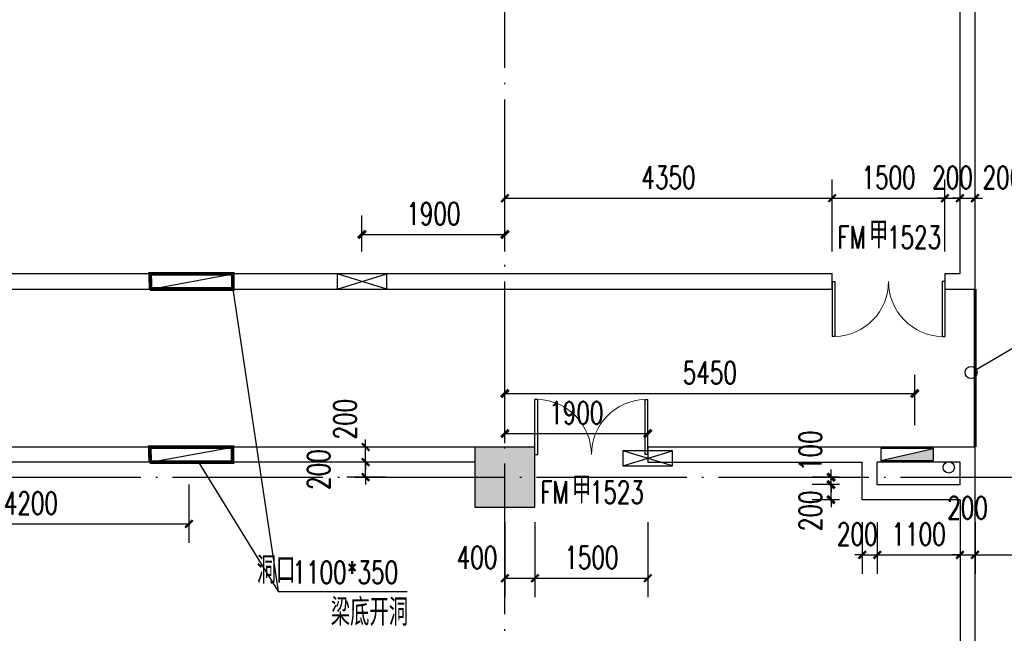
# Model space of a CAD drawing. Extents: x 797781 to 1255204, y 21234 to 1024248.
# Tile 246 of 256: x 915258 to 928347, y 276447 to 284600. Entities that reach past the tile are written whole.
import ezdxf

# ---------------------------------------------------------------- set-up
doc = ezdxf.new("R2010")
doc.units = 0
doc.header["$LTSCALE"] = 1000
doc.header["$MEASUREMENT"] = 0
doc.linetypes.add('( Hidden )', pattern=[0.375, 0.25, -0.125])
doc.linetypes.add('230303生产综合楼-平面图_t8$0$DOTE', pattern=[2.42, 2, -0.2, 0.02, -0.2])
for name, color, linetype in [('00泄压阀', 2, 'Continuous'), ('230303生产综合楼-平面图_t8$0$COLUMN', 40, 'Continuous'), ('230303生产综合楼-平面图_t8$0$DIM_IDEN', 3, 'Continuous'), ('230303生产综合楼-平面图_t8$0$DIM_LEAD', 3, 'Continuous'), ('230303生产综合楼-平面图_t8$0$DOOR_FIRE', 4, 'Continuous'), ('230303生产综合楼-平面图_t8$0$DOOR_FIRE_TEXT', 7, 'Continuous'), ('230303生产综合楼-平面图_t8$0$DOTE', 1, '230303生产综合楼-平面图_t8$0$DOTE'), ('230303生产综合楼-平面图_t8$0$PUB_DIM', 3, 'Continuous'), ('230303生产综合楼-平面图_t8$0$PUB_TEXT', 7, 'Continuous'), ('230303生产综合楼-平面图_t8$0$WALL', 40, 'Continuous'), ('230303生产综合楼-平面图_t8$0$条件', 7, 'Continuous'), ('230303生产综合楼-平面图_t8$0$通风', 7, 'Continuous'), ('A泄压阀', 2, 'Continuous'), ('EQUIP_消火栓', 7, 'Continuous'), ('PUB_DIM', 3, 'Continuous'), ('PUB_HATCH', 8, 'Continuous'), ('VPIPE-消防', 1, 'Continuous'), ('防排烟', 7, 'Continuous')]:
    doc.layers.add(name, color=color, linetype=linetype)
doc.styles.add('230303生产综合楼-平面图_t8$0$_TCH_DIM', font='SIMPLEX', dxfattribs={"bigfont": 'GBCBIG'})
doc.styles.add('230303生产综合楼-平面图_T8$0$_TCH_DIM_T3', font='SIMPLEX', dxfattribs={"width": 0.705882, "bigfont": 'GBCBIG'})
doc.styles.add('230303生产综合楼-平面图_t8$0$_TCH_WINDOW', font='SIMPLEX', dxfattribs={"height": 3.5, "bigfont": 'GBCBIG'})
doc.styles.add('_TCH_DIM_T3', font='SIMPLEX', dxfattribs={"width": 0.705882, "bigfont": 'GBCBIG'})
doc.dimstyles.new('230303生产综合楼-平面图_T8$0$_TCH_ARCH&&100', dxfattribs={"dimtxt": 297.5, "dimasz": 100, "dimexe": 250, "dimexo": 300, "dimgap": 126.25, "dimtad": 1, "dimdec": 0, "dimzin": 0, "dimdsep": 46, "dimtxsty": '230303生产综合楼-平面图_T8$0$_TCH_DIM_T3', "dimblk": '230303生产综合楼-平面图_t8$0$_ArchTick', "dimcen": 0.09, "dimclrt": 7, "dimazin": 2, "dimtfac": 1, "dimtdec": 0, "dimtix": 1, "dimtmove": 2, "dimatfit": 3, "dimfxl": 1, "dimtolj": 1, "dimtzin": 0, "dimarcsym": 0})
doc.dimstyles.new('_TCH_ARCH&&100', dxfattribs={"dimtxt": 297.5, "dimasz": 100, "dimexe": 250, "dimexo": 300, "dimgap": 126.25, "dimtad": 1, "dimdec": 0, "dimzin": 0, "dimdsep": 46, "dimtxsty": '_TCH_DIM_T3', "dimblk": 'ARCHTICK', "dimcen": 0.09, "dimclrt": 7, "dimazin": 2, "dimtfac": 1, "dimtdec": 0, "dimtix": 1, "dimtmove": 2, "dimatfit": 3, "dimfxl": 1, "dimtolj": 1, "dimtzin": 0, "dimarcsym": 0})

# ---------------------------------------------------------------- blocks, each defined once
blk = doc.blocks.new('A$C364970EA')
at = {"layer": '00泄压阀', "color": 2}
for p, q in [((-659.5, 0), (0, 200)), ((0, 0), (-659.5, 200))]:
    blk.add_line(p, q, dxfattribs=at)
blk.add_lwpolyline([(-659.5, 0), (0, 0), (0, 200), (-659.5, 200)], close=True, dxfattribs=at)
blk = doc.blocks.new('泄压阀')
at = {"layer": 'A泄压阀', "color": 2, "rotation": 180}
blk.add_blockref('A$C364970EA', (-320, 100), dxfattribs=at)
blk = doc.blocks.new('_ArchTick')
at = {"color": 0, "linetype": 'ByBlock', "const_width": 0.4}
blk.add_lwpolyline([(-0.5, -0.5), (0.5, 0.5)], dxfattribs=at)
blk = doc.blocks.new('*D6569')
at = {"layer": 'Defpoints', "color": 0, "transparency": 16777216}
for p in [(1089763, 283796), (1087862, 283271), (1089763, 283271)]:
    blk.add_point(p, dxfattribs=at)
at = {"layer": 'PUB_DIM', "color": 0, "lineweight": -2, "transparency": 16777216}
for p, q in [((1087862, 283571), (1087862, 284046)), ((1089763, 283571), (1089763, 284046)), ((1087862, 283796), (1089763, 283796))]:
    blk.add_line(p, q, dxfattribs=at)
at = {"layer": 'PUB_DIM', "color": 0, "lineweight": -2, "transparency": 16777216, "xscale": 100, "yscale": 100, "zscale": 100, "rotation": 180}
blk.add_blockref('_ArchTick', (1087862, 283796), dxfattribs=at)
at = {"layer": 'PUB_DIM', "color": 0, "lineweight": -2, "transparency": 16777216, "xscale": 100, "yscale": 100, "zscale": 100}
blk.add_blockref('_ArchTick', (1089763, 283796), dxfattribs=at)
at = {"layer": 'PUB_DIM', "color": 7, "transparency": 16777216, "insert": (1088812, 284071), "char_height": 297.5, "attachment_point": 5, "style": '_TCH_DIM_T3'}
blk.add_mtext('\\A1;1900', dxfattribs=at)
blk = doc.blocks.new('*D6570')
at = {"layer": 'Defpoints', "color": 0, "transparency": 16777216}
for p in [(1091662, 281150), (1089763, 280721), (1091662, 280721)]:
    blk.add_point(p, dxfattribs=at)
at = {"layer": 'PUB_DIM', "color": 0, "lineweight": -2, "transparency": 16777216}
for p, q in [((1089763, 281021), (1089763, 281400)), ((1091662, 281021), (1091662, 281400)), ((1089763, 281150), (1091662, 281150))]:
    blk.add_line(p, q, dxfattribs=at)
at = {"layer": 'PUB_DIM', "color": 0, "lineweight": -2, "transparency": 16777216, "xscale": 100, "yscale": 100, "zscale": 100, "rotation": 180}
blk.add_blockref('_ArchTick', (1089763, 281150), dxfattribs=at)
at = {"layer": 'PUB_DIM', "color": 0, "lineweight": -2, "transparency": 16777216, "xscale": 100, "yscale": 100, "zscale": 100}
blk.add_blockref('_ArchTick', (1091662, 281150), dxfattribs=at)
at = {"layer": 'PUB_DIM', "color": 7, "transparency": 16777216, "insert": (1090712, 281425), "char_height": 297.5, "attachment_point": 5, "style": '_TCH_DIM_T3'}
blk.add_mtext('\\A1;1900', dxfattribs=at)
blk = doc.blocks.new('230303生产综合楼-平面图_t8$0$_ArchTick')
at = {"color": 0, "linetype": 'ByBlock', "const_width": 0.3}
blk.add_lwpolyline([(-0.5, -0.5), (0.5, 0.5)], dxfattribs=at)
blk = doc.blocks.new('*D6444')
at = {"layer": '230303生产综合楼-平面图_t8$0$PUB_DIM', "color": 0, "lineweight": -2, "transparency": 16777216}
for p, q in [((522463, 80244), (522463, 79473)), ((526662, 80244), (526662, 79473)), ((522463, 79723), (526662, 79723))]:
    blk.add_line(p, q, dxfattribs=at)
at = {"layer": 'Defpoints', "color": 0, "transparency": 16777216}
for p in [(522463, 80544), (526662, 80544), (526662, 79723)]:
    blk.add_point(p, dxfattribs=at)
at = {"layer": '230303生产综合楼-平面图_t8$0$PUB_DIM', "color": 0, "lineweight": -2, "transparency": 16777216, "xscale": 100, "yscale": 100, "zscale": 100, "rotation": 180}
blk.add_blockref('230303生产综合楼-平面图_t8$0$_ArchTick', (522463, 79723), dxfattribs=at)
at = {"layer": '230303生产综合楼-平面图_t8$0$PUB_DIM', "color": 0, "lineweight": -2, "transparency": 16777216, "xscale": 100, "yscale": 100, "zscale": 100}
blk.add_blockref('230303生产综合楼-平面图_t8$0$_ArchTick', (526662, 79723), dxfattribs=at)
at = {"layer": '230303生产综合楼-平面图_t8$0$PUB_DIM', "color": 7, "transparency": 16777216, "insert": (524562, 79998), "char_height": 297.5, "attachment_point": 5, "style": '230303生产综合楼-平面图_T8$0$_TCH_DIM_T3'}
blk.add_mtext('\\A1;4200', dxfattribs=at)
blk = doc.blocks.new('*D6311')
at = {"layer": 'Defpoints', "color": 0, "transparency": 16777216}
for p in [(1090157, 90786), (1084707, 90067), (1090157, 90067)]:
    blk.add_point(p, dxfattribs=at)
at = {"layer": 'PUB_DIM', "color": 0, "lineweight": -2, "transparency": 16777216}
for p, q in [((1084707, 90367), (1084707, 91036)), ((1090157, 90367), (1090157, 91036)), ((1084707, 90786), (1090157, 90786))]:
    blk.add_line(p, q, dxfattribs=at)
at = {"layer": 'PUB_DIM', "color": 0, "lineweight": -2, "transparency": 16777216, "xscale": 100, "yscale": 100, "zscale": 100, "rotation": 180}
blk.add_blockref('_ArchTick', (1084707, 90786), dxfattribs=at)
at = {"layer": 'PUB_DIM', "color": 0, "lineweight": -2, "transparency": 16777216, "xscale": 100, "yscale": 100, "zscale": 100}
blk.add_blockref('_ArchTick', (1090157, 90786), dxfattribs=at)
at = {"layer": 'PUB_DIM', "color": 7, "transparency": 16777216, "insert": (1087432, 91061), "char_height": 297.5, "attachment_point": 5, "style": '_TCH_DIM_T3'}
blk.add_mtext('\\A1;5450', dxfattribs=at)
blk = doc.blocks.new('$TwtSys$00000434')
for p, q in [((-0.5, 0.5), (-0.5, -0.5)), ((-0.5, -0.5), (0.5, 0.5)), ((0.5, 0.5), (-0.5, 0.5)), ((0.5, -0.5), (0.5, 0.5)), ((-0.5, -0.5), (0.5, -0.5))]:
    blk.add_line(p, q)
blk.add_solid([(0.5, -0.5), (0.5, 0.5), (-0.5, -0.5)])
blk = doc.blocks.new('*D3003')
at = {"layer": 'Defpoints', "color": 0, "transparency": 16777216}
for p in [(926044, 278422), (926458, 278422), (926458, 278222)]:
    blk.add_point(p, dxfattribs=at)
at = {"layer": 'PUB_DIM', "color": 0, "lineweight": -2, "transparency": 16777216}
for p, q in [((926158, 278422), (925794, 278422)), ((926044, 278422), (926044, 278522)), ((926044, 278222), (926044, 278422)), ((926158, 278222), (925794, 278222)), ((926044, 278222), (926044, 278122))]:
    blk.add_line(p, q, dxfattribs=at)
at = {"layer": 'PUB_DIM', "color": 0, "lineweight": -2, "transparency": 16777216, "xscale": 100, "yscale": 100, "zscale": 100}
for p, rotation in [((926044, 278422), 270), ((926044, 278222), 90)]:
    blk.add_blockref('_ArchTick', p, dxfattribs=dict(at, rotation=rotation))
at = {"layer": 'PUB_DIM', "color": 7, "transparency": 16777216, "insert": (925769, 278074), "char_height": 297.5, "attachment_point": 5, "rotation": 90, "style": '_TCH_DIM_T3'}
blk.add_mtext('\\A1;200', dxfattribs=at)
blk = doc.blocks.new('*D3004')
at = {"layer": 'Defpoints', "color": 0, "transparency": 16777216}
for p in [(926044, 278522), (926458, 278522), (926458, 278422)]:
    blk.add_point(p, dxfattribs=at)
at = {"layer": 'PUB_DIM', "color": 0, "lineweight": -2, "transparency": 16777216}
for p, q in [((926044, 278522), (926044, 278622)), ((926158, 278522), (925794, 278522)), ((926158, 278422), (925794, 278422)), ((926044, 278422), (926044, 278522)), ((926044, 278422), (926044, 278322))]:
    blk.add_line(p, q, dxfattribs=at)
at = {"layer": 'PUB_DIM', "color": 0, "lineweight": -2, "transparency": 16777216, "xscale": 100, "yscale": 100, "zscale": 100}
for p, rotation in [((926044, 278522), 270), ((926044, 278422), 90)]:
    blk.add_blockref('_ArchTick', p, dxfattribs=dict(at, rotation=rotation))
at = {"layer": 'PUB_DIM', "color": 7, "transparency": 16777216, "insert": (925769, 278872), "char_height": 297.5, "attachment_point": 5, "rotation": 90, "style": '_TCH_DIM_T3'}
blk.add_mtext('\\A1;100', dxfattribs=at)
blk = doc.blocks.new('230303生产综合楼-平面图_t8$0$$DorLib2D$00000002')
for p, q in [((-0.5, 0), (-0.5, 0.4875)), ((-0.475, 0.4875), (-0.5, 0.4875)), ((-0.475, 0), (-0.475, 0.4875)), ((0.475, 0), (0.475, 0.4875)), ((0.475, 0.4875), (0.5, 0.4875)), ((0.5, 0), (0.5, 0.4875)), ((-0.5, 0), (-0.475, 0)), ((0.5, 0), (0.475, 0))]:
    blk.add_line(p, q)
at = {"lineweight": 13}
for centre, start, end in [((-0.4875, 0), 0, 88.53072), ((0.4875, 0), 91.46928, 180)]:
    blk.add_arc(centre, 0.4875, start, end, dxfattribs=at)
blk = doc.blocks.new('*D4468')
at = {"layer": '230303生产综合楼-平面图_t8$0$PUB_DIM', "color": 0, "lineweight": -2, "transparency": 16777216}
for p, q in [((926458, 277922), (926458, 277239)), ((926658, 277922), (926658, 277239)), ((926458, 277489), (926358, 277489)), ((926458, 277489), (926658, 277489)), ((926658, 277489), (926758, 277489))]:
    blk.add_line(p, q, dxfattribs=at)
at = {"layer": 'Defpoints', "color": 0, "transparency": 16777216}
for p in [(926458, 278222), (926658, 278222), (926658, 277489)]:
    blk.add_point(p, dxfattribs=at)
at = {"layer": '230303生产综合楼-平面图_t8$0$PUB_DIM', "color": 0, "lineweight": -2, "transparency": 16777216, "xscale": 100, "yscale": 100, "zscale": 100}
blk.add_blockref('230303生产综合楼-平面图_t8$0$_ArchTick', (926458, 277489), dxfattribs=at)
at = {"layer": '230303生产综合楼-平面图_t8$0$PUB_DIM', "color": 0, "lineweight": -2, "transparency": 16777216, "xscale": 100, "yscale": 100, "zscale": 100, "rotation": 180}
blk.add_blockref('230303生产综合楼-平面图_t8$0$_ArchTick', (926658, 277489), dxfattribs=at)
at = {"layer": '230303生产综合楼-平面图_t8$0$PUB_DIM', "color": 7, "transparency": 16777216, "insert": (926392, 277764), "char_height": 297.5, "attachment_point": 5, "style": '230303生产综合楼-平面图_T8$0$_TCH_DIM_T3'}
blk.add_mtext('\\A1;200', dxfattribs=at)
blk = doc.blocks.new('*D4469')
at = {"layer": '230303生产综合楼-平面图_t8$0$PUB_DIM', "color": 0, "lineweight": -2, "transparency": 16777216}
for p, q in [((926658, 277922), (926658, 277239)), ((927758, 277922), (927758, 277239)), ((926658, 277489), (927758, 277489))]:
    blk.add_line(p, q, dxfattribs=at)
at = {"layer": 'Defpoints', "color": 0, "transparency": 16777216}
for p in [(926658, 278222), (927758, 278222), (927758, 277489)]:
    blk.add_point(p, dxfattribs=at)
at = {"layer": '230303生产综合楼-平面图_t8$0$PUB_DIM', "color": 0, "lineweight": -2, "transparency": 16777216, "xscale": 100, "yscale": 100, "zscale": 100, "rotation": 180}
blk.add_blockref('230303生产综合楼-平面图_t8$0$_ArchTick', (926658, 277489), dxfattribs=at)
at = {"layer": '230303生产综合楼-平面图_t8$0$PUB_DIM', "color": 0, "lineweight": -2, "transparency": 16777216, "xscale": 100, "yscale": 100, "zscale": 100}
blk.add_blockref('230303生产综合楼-平面图_t8$0$_ArchTick', (927758, 277489), dxfattribs=at)
at = {"layer": '230303生产综合楼-平面图_t8$0$PUB_DIM', "color": 7, "transparency": 16777216, "insert": (927208, 277764), "char_height": 297.5, "attachment_point": 5, "style": '230303生产综合楼-平面图_T8$0$_TCH_DIM_T3'}
blk.add_mtext('\\A1;1100', dxfattribs=at)
blk = doc.blocks.new('*D4470')
at = {"layer": '230303生产综合楼-平面图_t8$0$PUB_DIM', "color": 0, "lineweight": -2, "transparency": 16777216}
for p, q in [((927758, 277922), (927758, 277239)), ((927958, 277922), (927958, 277239)), ((927758, 277489), (927658, 277489)), ((927758, 277489), (927958, 277489)), ((927958, 277489), (928058, 277489))]:
    blk.add_line(p, q, dxfattribs=at)
at = {"layer": 'Defpoints', "color": 0, "transparency": 16777216}
for p in [(927758, 278222), (927958, 278222), (927958, 277489)]:
    blk.add_point(p, dxfattribs=at)
at = {"layer": '230303生产综合楼-平面图_t8$0$PUB_DIM', "color": 0, "lineweight": -2, "transparency": 16777216, "xscale": 100, "yscale": 100, "zscale": 100}
blk.add_blockref('230303生产综合楼-平面图_t8$0$_ArchTick', (927758, 277489), dxfattribs=at)
at = {"layer": '230303生产综合楼-平面图_t8$0$PUB_DIM', "color": 0, "lineweight": -2, "transparency": 16777216, "xscale": 100, "yscale": 100, "zscale": 100, "rotation": 180}
blk.add_blockref('230303生产综合楼-平面图_t8$0$_ArchTick', (927958, 277489), dxfattribs=at)
at = {"layer": '230303生产综合楼-平面图_t8$0$PUB_DIM', "color": 7, "transparency": 16777216, "insert": (927858, 278114), "char_height": 297.5, "attachment_point": 5, "style": '230303生产综合楼-平面图_T8$0$_TCH_DIM_T3'}
blk.add_mtext('\\A1;200', dxfattribs=at)
blk = doc.blocks.new('*D4471')
at = {"layer": '230303生产综合楼-平面图_t8$0$PUB_DIM', "color": 0, "lineweight": -2, "transparency": 16777216}
for p, q in [((927958, 277922), (927958, 277239)), ((930108, 277922), (930108, 277239)), ((927958, 277489), (930108, 277489))]:
    blk.add_line(p, q, dxfattribs=at)
at = {"layer": 'Defpoints', "color": 0, "transparency": 16777216}
for p in [(927958, 278222), (930108, 278222), (930108, 277489)]:
    blk.add_point(p, dxfattribs=at)
at = {"layer": '230303生产综合楼-平面图_t8$0$PUB_DIM', "color": 0, "lineweight": -2, "transparency": 16777216, "xscale": 100, "yscale": 100, "zscale": 100, "rotation": 180}
blk.add_blockref('230303生产综合楼-平面图_t8$0$_ArchTick', (927958, 277489), dxfattribs=at)
at = {"layer": '230303生产综合楼-平面图_t8$0$PUB_DIM', "color": 0, "lineweight": -2, "transparency": 16777216, "xscale": 100, "yscale": 100, "zscale": 100}
blk.add_blockref('230303生产综合楼-平面图_t8$0$_ArchTick', (930108, 277489), dxfattribs=at)
at = {"layer": '230303生产综合楼-平面图_t8$0$PUB_DIM', "color": 7, "transparency": 16777216, "insert": (929033, 277764), "char_height": 297.5, "attachment_point": 5, "style": '230303生产综合楼-平面图_T8$0$_TCH_DIM_T3'}
blk.add_mtext('\\A1;2150', dxfattribs=at)
blk = doc.blocks.new('*D5161')
at = {"layer": '230303生产综合楼-平面图_t8$0$PUB_DIM', "color": 0, "lineweight": -2, "transparency": 16777216}
for p, q in [((919857, 278722), (919857, 278822)), ((920130, 278722), (919607, 278722)), ((919857, 278522), (919857, 278722)), ((920130, 278522), (919607, 278522)), ((919857, 278522), (919857, 278422))]:
    blk.add_line(p, q, dxfattribs=at)
at = {"layer": 'Defpoints', "color": 0, "transparency": 16777216}
for p in [(919857, 278722), (920430, 278722), (920430, 278522)]:
    blk.add_point(p, dxfattribs=at)
at = {"layer": '230303生产综合楼-平面图_t8$0$PUB_DIM', "color": 0, "lineweight": -2, "transparency": 16777216, "xscale": 100, "yscale": 100, "zscale": 100}
for p, rotation in [((919857, 278722), 270), ((919857, 278522), 90)]:
    blk.add_blockref('230303生产综合楼-平面图_t8$0$_ArchTick', p, dxfattribs=dict(at, rotation=rotation))
at = {"layer": '230303生产综合楼-平面图_t8$0$PUB_DIM', "color": 7, "transparency": 16777216, "insert": (919232, 278622), "char_height": 297.5, "attachment_point": 5, "rotation": 90, "style": '230303生产综合楼-平面图_T8$0$_TCH_DIM_T3'}
blk.add_mtext('\\A1;200', dxfattribs=at)
blk = doc.blocks.new('*D5162')
at = {"layer": '230303生产综合楼-平面图_t8$0$PUB_DIM', "color": 0, "lineweight": -2, "transparency": 16777216}
for p, q in [((919857, 278922), (919857, 279022)), ((920130, 278922), (919607, 278922)), ((919857, 278722), (919857, 278922)), ((920130, 278722), (919607, 278722)), ((919857, 278722), (919857, 278622))]:
    blk.add_line(p, q, dxfattribs=at)
at = {"layer": 'Defpoints', "color": 0, "transparency": 16777216}
for p in [(919857, 278922), (920430, 278922), (920430, 278722)]:
    blk.add_point(p, dxfattribs=at)
at = {"layer": '230303生产综合楼-平面图_t8$0$PUB_DIM', "color": 0, "lineweight": -2, "transparency": 16777216, "xscale": 100, "yscale": 100, "zscale": 100}
for p, rotation in [((919857, 278922), 270), ((919857, 278722), 90)]:
    blk.add_blockref('230303生产综合楼-平面图_t8$0$_ArchTick', p, dxfattribs=dict(at, rotation=rotation))
at = {"layer": '230303生产综合楼-平面图_t8$0$PUB_DIM', "color": 7, "transparency": 16777216, "insert": (919582, 279292), "char_height": 297.5, "attachment_point": 5, "rotation": 90, "style": '230303生产综合楼-平面图_T8$0$_TCH_DIM_T3'}
blk.add_mtext('\\A1;200', dxfattribs=at)
blk = doc.blocks.new('*D5235')
at = {"layer": '230303生产综合楼-平面图_t8$0$PUB_DIM', "color": 0, "lineweight": -2, "transparency": 16777216}
for p, q in [((921708, 281522), (921708, 282478)), ((926058, 281522), (926058, 282478)), ((921708, 282228), (926058, 282228))]:
    blk.add_line(p, q, dxfattribs=at)
at = {"layer": 'Defpoints', "color": 0, "transparency": 16777216}
for p in [(926058, 282228), (921708, 281222), (926058, 281222)]:
    blk.add_point(p, dxfattribs=at)
at = {"layer": '230303生产综合楼-平面图_t8$0$PUB_DIM', "color": 0, "lineweight": -2, "transparency": 16777216, "xscale": 100, "yscale": 100, "zscale": 100, "rotation": 180}
blk.add_blockref('230303生产综合楼-平面图_t8$0$_ArchTick', (921708, 282228), dxfattribs=at)
at = {"layer": '230303生产综合楼-平面图_t8$0$PUB_DIM', "color": 0, "lineweight": -2, "transparency": 16777216, "xscale": 100, "yscale": 100, "zscale": 100}
blk.add_blockref('230303生产综合楼-平面图_t8$0$_ArchTick', (926058, 282228), dxfattribs=at)
at = {"layer": '230303生产综合楼-平面图_t8$0$PUB_DIM', "color": 7, "transparency": 16777216, "insert": (923883, 282503), "char_height": 297.5, "attachment_point": 5, "style": '230303生产综合楼-平面图_T8$0$_TCH_DIM_T3'}
blk.add_mtext('\\A1;4350', dxfattribs=at)
blk = doc.blocks.new('*D5236')
at = {"layer": '230303生产综合楼-平面图_t8$0$PUB_DIM', "color": 0, "lineweight": -2, "transparency": 16777216}
for p, q in [((926058, 281522), (926058, 282478)), ((927558, 281522), (927558, 282478)), ((926058, 282228), (927558, 282228))]:
    blk.add_line(p, q, dxfattribs=at)
at = {"layer": 'Defpoints', "color": 0, "transparency": 16777216}
for p in [(927558, 282228), (926058, 281222), (927558, 281222)]:
    blk.add_point(p, dxfattribs=at)
at = {"layer": '230303生产综合楼-平面图_t8$0$PUB_DIM', "color": 0, "lineweight": -2, "transparency": 16777216, "xscale": 100, "yscale": 100, "zscale": 100, "rotation": 180}
blk.add_blockref('230303生产综合楼-平面图_t8$0$_ArchTick', (926058, 282228), dxfattribs=at)
at = {"layer": '230303生产综合楼-平面图_t8$0$PUB_DIM', "color": 0, "lineweight": -2, "transparency": 16777216, "xscale": 100, "yscale": 100, "zscale": 100}
blk.add_blockref('230303生产综合楼-平面图_t8$0$_ArchTick', (927558, 282228), dxfattribs=at)
at = {"layer": '230303生产综合楼-平面图_t8$0$PUB_DIM', "color": 7, "transparency": 16777216, "insert": (926808, 282503), "char_height": 297.5, "attachment_point": 5, "style": '230303生产综合楼-平面图_T8$0$_TCH_DIM_T3'}
blk.add_mtext('\\A1;1500', dxfattribs=at)
blk = doc.blocks.new('*D5237')
at = {"layer": '230303生产综合楼-平面图_t8$0$PUB_DIM', "color": 0, "lineweight": -2, "transparency": 16777216}
for p, q in [((927558, 281522), (927558, 282478)), ((927758, 281522), (927758, 282478)), ((927558, 282228), (927458, 282228)), ((927558, 282228), (927758, 282228)), ((927758, 282228), (927858, 282228))]:
    blk.add_line(p, q, dxfattribs=at)
at = {"layer": 'Defpoints', "color": 0, "transparency": 16777216}
for p in [(927758, 282228), (927558, 281222), (927758, 281222)]:
    blk.add_point(p, dxfattribs=at)
at = {"layer": '230303生产综合楼-平面图_t8$0$PUB_DIM', "color": 0, "lineweight": -2, "transparency": 16777216, "xscale": 100, "yscale": 100, "zscale": 100}
blk.add_blockref('230303生产综合楼-平面图_t8$0$_ArchTick', (927558, 282228), dxfattribs=at)
at = {"layer": '230303生产综合楼-平面图_t8$0$PUB_DIM', "color": 0, "lineweight": -2, "transparency": 16777216, "xscale": 100, "yscale": 100, "zscale": 100, "rotation": 180}
blk.add_blockref('230303生产综合楼-平面图_t8$0$_ArchTick', (927758, 282228), dxfattribs=at)
at = {"layer": '230303生产综合楼-平面图_t8$0$PUB_DIM', "color": 7, "transparency": 16777216, "insert": (927658, 282503), "char_height": 297.5, "attachment_point": 5, "style": '230303生产综合楼-平面图_T8$0$_TCH_DIM_T3'}
blk.add_mtext('\\A1;200', dxfattribs=at)
blk = doc.blocks.new('*D5238')
at = {"layer": '230303生产综合楼-平面图_t8$0$PUB_DIM', "color": 0, "lineweight": -2, "transparency": 16777216}
for p, q in [((927758, 281522), (927758, 282478)), ((927958, 281522), (927958, 282478)), ((927758, 282228), (927658, 282228)), ((927758, 282228), (927958, 282228)), ((927958, 282228), (928058, 282228))]:
    blk.add_line(p, q, dxfattribs=at)
at = {"layer": 'Defpoints', "color": 0, "transparency": 16777216}
for p in [(927958, 282228), (927758, 281222), (927958, 281222)]:
    blk.add_point(p, dxfattribs=at)
at = {"layer": '230303生产综合楼-平面图_t8$0$PUB_DIM', "color": 0, "lineweight": -2, "transparency": 16777216, "xscale": 100, "yscale": 100, "zscale": 100}
blk.add_blockref('230303生产综合楼-平面图_t8$0$_ArchTick', (927758, 282228), dxfattribs=at)
at = {"layer": '230303生产综合楼-平面图_t8$0$PUB_DIM', "color": 0, "lineweight": -2, "transparency": 16777216, "xscale": 100, "yscale": 100, "zscale": 100, "rotation": 180}
blk.add_blockref('230303生产综合楼-平面图_t8$0$_ArchTick', (927958, 282228), dxfattribs=at)
at = {"layer": '230303生产综合楼-平面图_t8$0$PUB_DIM', "color": 7, "transparency": 16777216, "insert": (928328, 282503), "char_height": 297.5, "attachment_point": 5, "style": '230303生产综合楼-平面图_T8$0$_TCH_DIM_T3'}
blk.add_mtext('\\A1;200', dxfattribs=at)
blk = doc.blocks.new('*D5239')
at = {"layer": '230303生产综合楼-平面图_t8$0$PUB_DIM', "color": 0, "lineweight": -2, "transparency": 16777216}
for p, q in [((921708, 277923), (921708, 276929)), ((922108, 277923), (922108, 276929)), ((921708, 277179), (922108, 277179))]:
    blk.add_line(p, q, dxfattribs=at)
at = {"layer": 'Defpoints', "color": 0, "transparency": 16777216}
for p in [(921708, 278223), (922108, 278223), (922108, 277179)]:
    blk.add_point(p, dxfattribs=at)
at = {"layer": '230303生产综合楼-平面图_t8$0$PUB_DIM', "color": 0, "lineweight": -2, "transparency": 16777216, "xscale": 100, "yscale": 100, "zscale": 100, "rotation": 180}
blk.add_blockref('230303生产综合楼-平面图_t8$0$_ArchTick', (921708, 277179), dxfattribs=at)
at = {"layer": '230303生产综合楼-平面图_t8$0$PUB_DIM', "color": 0, "lineweight": -2, "transparency": 16777216, "xscale": 100, "yscale": 100, "zscale": 100}
blk.add_blockref('230303生产综合楼-平面图_t8$0$_ArchTick', (922108, 277179), dxfattribs=at)
at = {"layer": '230303生产综合楼-平面图_t8$0$PUB_DIM', "color": 7, "transparency": 16777216, "insert": (921338, 277454), "char_height": 297.5, "attachment_point": 5, "style": '230303生产综合楼-平面图_T8$0$_TCH_DIM_T3'}
blk.add_mtext('\\A1;400', dxfattribs=at)
blk = doc.blocks.new('*D5240')
at = {"layer": '230303生产综合楼-平面图_t8$0$PUB_DIM', "color": 0, "lineweight": -2, "transparency": 16777216}
for p, q in [((922108, 277923), (922108, 276929)), ((923608, 277923), (923608, 276929)), ((922108, 277179), (923608, 277179))]:
    blk.add_line(p, q, dxfattribs=at)
at = {"layer": 'Defpoints', "color": 0, "transparency": 16777216}
for p in [(922108, 278223), (923608, 278223), (923608, 277179)]:
    blk.add_point(p, dxfattribs=at)
at = {"layer": '230303生产综合楼-平面图_t8$0$PUB_DIM', "color": 0, "lineweight": -2, "transparency": 16777216, "xscale": 100, "yscale": 100, "zscale": 100, "rotation": 180}
blk.add_blockref('230303生产综合楼-平面图_t8$0$_ArchTick', (922108, 277179), dxfattribs=at)
at = {"layer": '230303生产综合楼-平面图_t8$0$PUB_DIM', "color": 0, "lineweight": -2, "transparency": 16777216, "xscale": 100, "yscale": 100, "zscale": 100}
blk.add_blockref('230303生产综合楼-平面图_t8$0$_ArchTick', (923608, 277179), dxfattribs=at)
at = {"layer": '230303生产综合楼-平面图_t8$0$PUB_DIM', "color": 7, "transparency": 16777216, "insert": (922858, 277454), "char_height": 297.5, "attachment_point": 5, "style": '230303生产综合楼-平面图_T8$0$_TCH_DIM_T3'}
blk.add_mtext('\\A1;1500', dxfattribs=at)
blk = doc.blocks.new('_FZH')
blk.add_lwpolyline([(-0.5, -0.5), (0.5, -0.5), (0.5, 0.5), (-0.5, 0.5)], close=True)
at = {"layer": 'PUB_HATCH'}
blk.add_solid([(-0.5, -0.5), (0.5, -0.5), (-0.5, 0.5), (0.5, 0.5)], dxfattribs=at)
blk = doc.blocks.new('2FXYF')
at = {"layer": 'A泄压阀', "color": 8, "rotation": 180.0000000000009}
for p in [(1087872.1, 283170.6), (1091672.1, 280820.6)]:
    blk.add_blockref('泄压阀', p, dxfattribs=at)
at = {"layer": 'PUB_DIM'}
for p1, p2, distance, picture, middle in [((1087862.3, 283270.6), (1089762.6, 283270.6), 525, '*D6569', (1088812.4, 284070.6)), ((1089762.6, 280720.6), (1091662.3, 280720.6), 429.5, '*D6570', (1090712.4, 281425.1))]:
    dim = blk.add_aligned_dim(p1=p1, p2=p2, distance=distance, dimstyle='_TCH_ARCH&&100', dxfattribs=at)
    dim.commit()
    dim.dimension.update_dxf_attribs({"geometry": picture, "text_midpoint": middle})
blk = doc.blocks.new('230303生产综合楼-平面图_t8$0$2FNTD')
at = {"layer": '230303生产综合楼-平面图_t8$0$DIM_LEAD'}
for p, q in [((527246.8, 82843.2), (527850, 78825.5)), ((526791.4, 80543.7), (527850, 78825.5)), ((527850, 78825.5), (529564.6, 78825.5))]:
    blk.add_line(p, q, dxfattribs=at)
at = {"layer": '230303生产综合楼-平面图_t8$0$条件', "color": 1}
for points, elevation in [([(526152.6, 82843.7), (527246.8, 83043.7)], 2600), ([(526147.1, 80543.7), (527241.4, 80743.7)], 2150)]:
    blk.add_lwpolyline(points, dxfattribs=dict(at, elevation=elevation))
at = {"layer": '230303生产综合楼-平面图_t8$0$通风', "color": 1, "const_width": 50}
for points, elevation in [([(526152.6, 82843.7), (526146.8, 83043.7), (527246.8, 83043.7), (527246.8, 82843.7), (526146.8, 82843.7)], 2600), ([(526147.1, 80543.7), (526141.4, 80743.7), (527241.4, 80743.7), (527241.4, 80543.7), (526141.4, 80543.7)], 2150)]:
    blk.add_lwpolyline(points, dxfattribs=dict(at, elevation=elevation))
at = {"layer": '230303生产综合楼-平面图_t8$0$PUB_TEXT', "style": '230303生产综合楼-平面图_t8$0$_TCH_DIM'}
for s, p in [('洞口', (527563, 78930.5)), ('梁底开洞', (528547.4, 78370.5))]:
    blk.add_text(s, height=357.45, dxfattribs=at).set_placement(p)
at = {"layer": '230303生产综合楼-平面图_t8$0$PUB_TEXT', "style": '230303生产综合楼-平面图_t8$0$_TCH_DIM', "width": 0.705882}
blk.add_text('1100*350', height=297.5, dxfattribs=at).set_placement((528039.6, 78930.5))
at = {"layer": '230303生产综合楼-平面图_t8$0$PUB_DIM'}
dim = blk.add_aligned_dim(p1=(522462.6, 80543.7), p2=(526662.4, 80543.7), distance=-820.6, dimstyle='230303生产综合楼-平面图_T8$0$_TCH_ARCH&&100', dxfattribs=at)
dim.commit()
dim.dimension.update_dxf_attribs({"geometry": '*D6444', "text_midpoint": (524562.5, 79998.1)})
blk = doc.blocks.new('230303生产综合楼-平面图_t8$0$2-XHS')
at = {"layer": 'VPIPE-消防'}
blk.add_circle((1090607.1, 89804.5), 75, dxfattribs=at)
at = {"layer": 'EQUIP_消火栓', "xscale": -700, "yscale": -160, "zscale": 700, "rotation": 180.0000000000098}
blk.add_blockref('$TwtSys$00000434', (1090057.1, 89974.5), dxfattribs=at)
at = {"layer": 'PUB_DIM'}
dim = blk.add_aligned_dim(p1=(1084707.4, 90066.8), p2=(1090157.1, 90066.8), distance=719.5, dimstyle='_TCH_ARCH&&100', dxfattribs=at)
dim.commit()
dim.dimension.update_dxf_attribs({"geometry": '*D6311', "text_midpoint": (1087432.2, 91061.2)})

msp = doc.modelspace()

# ---------------------------------------------------------------- linework, layer by layer
at = {"layer": '230303生产综合楼-平面图_t8$0$DIM_IDEN'}
msp.add_line((927973.8, 279952.3), (929137.8, 280635.6), dxfattribs=at)
msp.add_circle((927904.7, 279911.8), 80, dxfattribs=at)
at = {"layer": '230303生产综合楼-平面图_t8$0$DOTE'}
for p, q in [((921708, 267021.6), (921708, 298621.6)), ((895508, 278521.6), (989908, 278521.6))]:
    msp.add_line(p, q, dxfattribs=at)
at = {"layer": '230303生产综合楼-平面图_t8$0$WALL'}
for p, q in [((927958, 281021.6), (927958, 291421.5)), ((927758, 281221.6), (927758, 291221.5)), ((926058, 281221.6), (915108, 281221.6)), ((926058, 281021.6), (926058, 281221.6)), ((927758, 281221.6), (927558, 281221.6)), ((927558, 281221.6), (927558, 281021.6)), ((915108, 281021.6), (926058, 281021.6)), ((927558, 281021.6), (927958, 281021.6)), ((921308, 278921.6), (913708, 278921.6)), ((926558, 278921.6), (923608, 278921.6)), ((923608, 278921.6), (923608, 278721.6)), ((927958, 278921.6), (926558, 278921.6)), ((927958, 278321.6), (927958, 278921.6)), ((921308, 278721.6), (913708, 278721.6)), ((923608, 278721.6), (926458, 278721.6)), ((926458, 278221.6), (926458, 278721.6)), ((926658, 278421.6), (926658, 278721.6)), ((927758, 278721.6), (926658, 278721.6)), ((927758, 278421.6), (927758, 278721.6)), ((927758, 278421.6), (926658, 278421.6)), ((927958, 275871.6), (927958, 278321.6)), ((927758, 278221.6), (926458, 278221.6)), ((927758, 278221.6), (927758, 275871.6))]:
    msp.add_line(p, q, dxfattribs=at)
at = {"layer": '防排烟', "color": 1, "linetype": '( Hidden )', "const_width": 40}
msp.add_lwpolyline([(927958, 278921.6), (927958, 281021.6)], dxfattribs=at)

# ---------------------------------------------------------------- block references
for name, p in [('230303生产综合楼-平面图_t8$0$2FNTD', (390845.4, 198177.9)), ('230303生产综合楼-平面图_t8$0$2-XHS', (-162999.4, 188847.3)), ('2FXYF', (-168054.6, -2049))]:
    msp.add_blockref(name, p)
at = {"layer": '230303生产综合楼-平面图_t8$0$COLUMN', "xscale": 800, "yscale": 800, "zscale": 800, "rotation": 270}
msp.add_blockref('_FZH', (921708, 278521.6), dxfattribs=at)
at = {"layer": '230303生产综合楼-平面图_t8$0$DOOR_FIRE', "xscale": 1500, "zscale": 200, "rotation": 180}
for p, yscale in [((926808, 281121.6), 1500), ((922858, 278821.6), -1500)]:
    msp.add_blockref('230303生产综合楼-平面图_t8$0$$DorLib2D$00000002', p, dxfattribs=dict(at, yscale=yscale))

# ---------------------------------------------------------------- texts
at = {"layer": '230303生产综合楼-平面图_t8$0$DOOR_FIRE_TEXT', "style": '230303生产综合楼-平面图_t8$0$_TCH_WINDOW'}
for p in [(926548.8, 281560.3), (922598.9, 278172.7)]:
    msp.add_text('甲', height=357.4, dxfattribs=at).set_placement(p)
at = {"layer": '230303生产综合楼-平面图_t8$0$DOOR_FIRE_TEXT', "style": '230303生产综合楼-平面图_t8$0$_TCH_WINDOW', "width": 0.705882}
for s, p in [('FM', (926128.8, 281560.3)), ('1523', (926787.1, 281560.3)), ('FM', (922178.9, 278172.7)), ('1523', (922837.2, 278172.7))]:
    msp.add_text(s, height=297.5, dxfattribs=at).set_placement(p)

# ---------------------------------------------------------------- dimensions: what is measured, and where the dimension line sits
at = {"layer": '230303生产综合楼-平面图_t8$0$PUB_DIM'}
for p1, p2, distance, picture, middle in [((921708, 281221.6), (926058, 281221.6), 1006.8, '*D5235', (923883, 282503.4)), ((926058, 281221.6), (927558, 281221.6), 1006.8, '*D5236', (926808, 282503.4)), ((927558, 281221.6), (927758, 281221.6), 1006.8, '*D5237', (927658, 282503.4)), ((922108, 278223.1), (923608, 278223.1), -1044.4, '*D5240', (922858, 277453.7)), ((926658, 278221.6), (927758, 278221.6), -732.8, '*D4469', (927208, 277763.7)), ((927958, 278221.6), (930108, 278221.6), -732.8, '*D4471', (929033, 277763.7))]:
    dim = msp.add_aligned_dim(p1=p1, p2=p2, distance=distance, dimstyle='230303生产综合楼-平面图_T8$0$_TCH_ARCH&&100', dxfattribs=at)
    dim.commit()
    dim.dimension.update_dxf_attribs({"geometry": picture, "text_midpoint": middle})
for base, p1, p2, angle, picture, middle in [((927958, 282228.4), (927758, 281221.6), (927958, 281221.6), 0, '*D5238', (928328, 282503.4)), ((919857.1, 278921.6), (920429.6, 278721.6), (920429.6, 278921.6), 90, '*D5162', (919582.1, 279291.6)), ((919857.1, 278721.6), (920429.6, 278521.6), (920429.6, 278721.6), 90, '*D5161', (919232.1, 278621.6)), ((927958, 277488.7), (927758, 278221.6), (927958, 278221.6), 0, '*D4470', (927858, 278113.7)), ((922108, 277178.7), (921708, 278223.1), (922108, 278223.1), 360, '*D5239', (921338, 277453.7)), ((926658, 277488.7), (926458, 278221.6), (926658, 278221.6), 0, '*D4468', (926391.7, 277763.7))]:
    dim = msp.add_linear_dim(base=base, p1=p1, p2=p2, angle=angle, dimstyle='230303生产综合楼-平面图_T8$0$_TCH_ARCH&&100', dxfattribs=at)
    dim.commit()
    dim.dimension.update_dxf_attribs({"geometry": picture, "text_midpoint": middle, "dimtype": 161})
at = {"layer": 'PUB_DIM'}
for base, p1, p2, picture, middle in [((926044.1, 278521.6), (926458, 278421.6), (926458, 278521.6), '*D3004', (925769.1, 278871.6)), ((926044.1, 278421.6), (926458, 278221.6), (926458, 278421.6), '*D3003', (925769.1, 278073.7))]:
    dim = msp.add_linear_dim(base=base, p1=p1, p2=p2, angle=90, dimstyle='_TCH_ARCH&&100', dxfattribs=at)
    dim.commit()
    dim.dimension.update_dxf_attribs({"geometry": picture, "text_midpoint": middle, "dimtype": 161})

doc.saveas('drawing.dxf')
